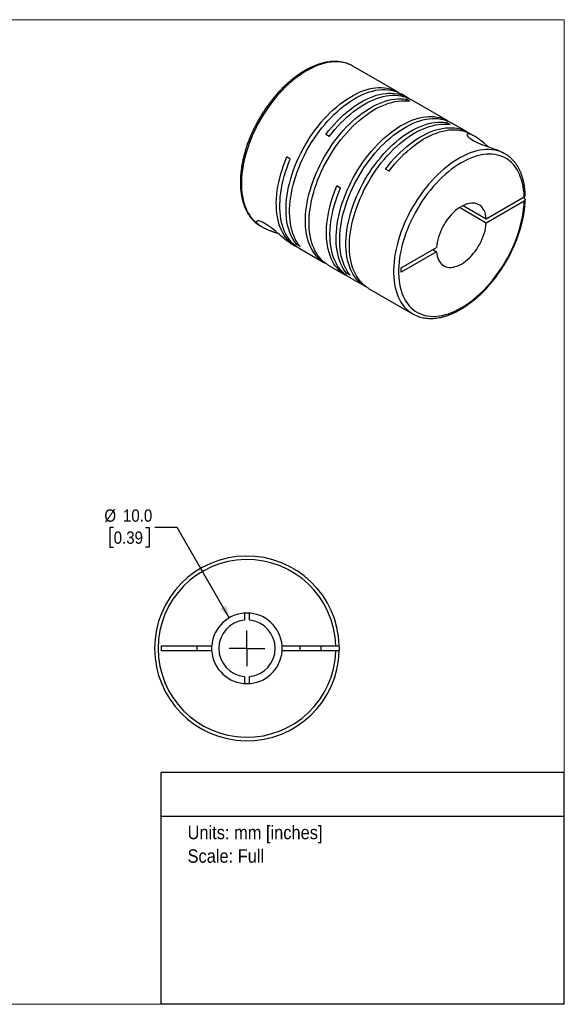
# Model space of a CAD drawing. Header units: millimetres. Extents: x 0 to 216, y 0 to 140.
# Tile 2 of 2: x 139 to 216, y 0 to 140. Entities that reach past the tile are written whole.
import ezdxf
from ezdxf.enums import TextEntityAlignment as Align

# ---------------------------------------------------------------- set-up
doc = ezdxf.new("R2010")
doc.units = ezdxf.units.MM
doc.header["$LTSCALE"] = 0.5
doc.linetypes.add('SLD-Solid', pattern=[0])
doc.layers.add('SLD-0', color=7, linetype='SLD-Solid', lineweight=25)
doc.layers.add('TEXT', color=140, linetype='SLD-Solid', lineweight=25)
doc.styles.add('SLDTEXTSTYLE0', font='GOTHIC.TTF', dxfattribs={"width": 0.913})
doc.dimstyles.new('SLDDIMSTYLE0', dxfattribs={"dimtxt": 1.75, "dimasz": 1.75, "dimexe": 0, "dimexo": 0.0625, "dimgap": 0.4375, "dimtad": 0, "dimtih": 1, "dimtoh": 1, "dimdec": 1, "dimrnd": 1e-09, "dimzin": 4, "dimdsep": 46, "dimtxsty": 'SLDTEXTSTYLE0', "dimsah": 1, "dimcen": 0, "dimadec": 0, "dimazin": 1, "dimtfac": 1, "dimtdec": 1, "dimtofl": 0, "dimtmove": 0, "dimatfit": 3, "dimfxl": 0, "dimfrac": 2, "dimtolj": 1, "dimtzin": 12, "dimarcsym": 0})

# ---------------------------------------------------------------- blocks, each defined once
blk = doc.blocks.new('SW_NOTE_0')
at = {"layer": 'TEXT', "color": 0, "insert": (0, 2.43), "char_height": 1.905, "attachment_point": 1, "style": 'SLDTEXTSTYLE0'}
blk.add_mtext('Units: mm [inches]', dxfattribs=at)
blk = doc.blocks.new('SW_NOTE_0_1')
at = {"layer": 'TEXT', "color": 0, "insert": (0, 2.43), "char_height": 1.905, "attachment_point": 1, "style": 'SLDTEXTSTYLE0'}
blk.add_mtext('Scale: Full', dxfattribs=at)
blk = doc.blocks.new('Block1')
at = {"layer": 'TEXT'}
for p, q in [((215.9, 32.88), (158.75, 32.88)), ((158.75, 0), (158.75, 32.88)), ((215.9, 0), (215.9, 32.88)), ((158.75, 26.7), (215.9, 26.7)), ((215.9, 0), (158.75, 0))]:
    blk.add_line(p, q, dxfattribs=at)
at = {"layer": 'TEXT', "color": 140}
for name, p in [('SW_NOTE_0', (162.49, 22.9)), ('SW_NOTE_0_1', (162.49, 19.56))]:
    blk.add_blockref(name, p, dxfattribs=at)
at = {"layer": 'TEXT', "color": 140, "style": 'SLDTEXTSTYLE0', "width": 0.913, "flags": 2}
for tag, height, p in [('AUTOATTR0', 2.12, (178.73, 28.35)), ('AUTOATTR1_0', 2.38, (166.91, 14.94)), ('AUTOATTR1_1', 2.38, (161.05, 11.86)), ('AUTOATTR1_2', 2.38, (169.77, 8.78))]:
    blk.add_attdef(tag, text='', height=height, dxfattribs=at).set_placement(p, align=Align.BOTTOM_LEFT)
blk = doc.blocks.new('Block2')
at = {"color": 7, "linetype": 'SLD-Solid', "lineweight": 18}
for p, q in [((0, 139.7), (215.9, 139.7)), ((0, 139.7), (0, 0)), ((215.9, 139.7), (215.9, 0)), ((0, 0), (215.9, 0))]:
    blk.add_line(p, q, dxfattribs=at)
blk = doc.blocks.new('_D_5')
at = {"layer": 'SLD-0'}
for p, q in [((152.01, 67.63), (151.47, 67.63)), ((151.47, 67.63), (151.47, 64.85)), ((156.53, 67.63), (157.06, 67.63)), ((157.06, 67.63), (157.06, 64.85)), ((161.03, 67.63), (157.85, 67.63)), ((168.41, 54.83), (161.03, 67.63)), ((151.47, 64.85), (152.01, 64.85)), ((157.06, 64.85), (156.53, 64.85))]:
    blk.add_line(p, q, dxfattribs=at)
blk.add_solid([(168.41, 54.83), (167.97, 56.6), (167.11, 56.1)], dxfattribs=at)
at = {"layer": 'SLD-0', "char_height": 1.75, "attachment_point": 1, "style": 'SLDTEXTSTYLE0'}
for s, insert in [('%%c', (150.69, 70.22)), ('10.0', (153.33, 70.22)), ('0.39', (152.01, 67.09))]:
    blk.add_mtext(s, dxfattribs=dict(at, insert=insert))
blk = doc.blocks.new('SW_CENTERMARKSYMBOL_2')
at = {"layer": 'SLD-0', "color": 0}
for q in [(0, 2.54), (-2.54, 0), (0, -2.54), (2.54, 0)]:
    blk.add_line((0, 0), q, dxfattribs=at)

msp = doc.modelspace()

# ---------------------------------------------------------------- linework, layer by layer
for p, q in [((192.26, 129.46), (185.93, 133.12)), ((185.95, 133.11), (185.93, 133.12)), ((193.64, 128.67), (192.77, 129.17)), ((193.99, 128.12), (193.49, 128.41)), ((193.49, 128.18), (193.49, 128.41)), ((199.37, 125.36), (194.14, 128.38)), ((199.72, 124.82), (199.22, 125.11)), ((199.22, 124.87), (199.22, 125.11)), ((202.13, 123.77), (199.87, 125.07)), ((182.57, 123.12), (182.07, 123.41)), ((203.16, 123.17), (202.63, 123.48)), ((177.05, 119.93), (176.55, 120.22)), ((207.5, 120.66), (207.32, 120.77)), ((191.06, 118.22), (190.56, 118.51)), ((184.16, 115.82), (183.66, 116.11)), ((204.83, 111.46), (210.21, 114.56)), ((201.57, 113.34), (204.83, 111.46)), ((210.21, 113.95), (204.83, 110.84)), ((210.21, 114.36), (210.03, 114.46)), ((204.83, 110.84), (201.04, 113.03)), ((172.84, 110.42), (173.02, 110.32)), ((177.17, 107.92), (177.79, 107.57)), ((177.93, 107.83), (178.13, 107.94)), ((178.43, 107.54), (177.93, 107.83)), ((178.29, 107.28), (181.92, 105.18)), ((192.75, 104.48), (197.78, 107.39)), ((197.78, 106.77), (192.75, 103.87)), ((197.25, 107.08), (197.78, 106.77)), ((182.42, 104.89), (184.89, 103.46)), ((185.04, 103.72), (185.24, 103.84)), ((185.54, 103.43), (185.04, 103.72)), ((192.75, 103.87), (192.75, 104.48)), ((185.39, 103.17), (187.65, 101.87)), ((188.15, 101.58), (194.4, 97.97)), ((194.4, 97.97), (194.42, 97.97)), ((170.54, 55.49), (170.54, 54.49)), ((171.29, 54.49), (171.29, 55.49)), ((158.81, 50.88), (165.93, 50.88)), ((158.81, 50.13), (158.81, 50.88)), ((163.81, 50.88), (163.81, 50.13)), ((165.91, 50.5), (165.93, 50.88)), ((165.93, 50.13), (165.91, 50.5)), ((175.9, 50.88), (183.51, 50.88)), ((178.41, 50.88), (178.41, 50.13)), ((181.41, 50.13), (181.41, 50.88)), ((165.93, 50.13), (158.81, 50.13)), ((183.51, 50.13), (175.9, 50.13)), ((170.54, 46.52), (170.54, 45.52)), ((171.29, 45.52), (171.29, 46.52))]:
    msp.add_line(p, q)
at = {"flags": 128}
for points in [[(185.93, 133.12), (185.93, 133.12), (185.59, 133.29), (185.23, 133.44), (184.86, 133.56), (184.48, 133.64), (184.08, 133.7), (183.67, 133.73), (183.25, 133.72), (182.82, 133.69), (182.38, 133.62), (181.93, 133.52), (181.48, 133.4), (181.02, 133.24), (180.55, 133.06), (180.09, 132.84), (179.62, 132.6), (179.15, 132.33), (178.68, 132.03), (178.22, 131.71), (177.75, 131.36), (177.29, 130.98), (176.84, 130.59), (176.39, 130.16), (175.95, 129.72), (175.52, 129.26), (175.1, 128.78), (174.69, 128.28), (174.29, 127.76), (173.91, 127.23), (173.54, 126.69), (173.18, 126.13), (172.84, 125.56), (172.52, 124.98), (172.21, 124.4), (171.92, 123.8), (171.66, 123.2), (171.41, 122.6), (171.18, 122), (170.97, 121.39), (170.79, 120.79), (170.62, 120.19), (170.48, 119.59), (170.36, 119), (170.27, 118.41), (170.2, 117.83), (170.15, 117.27), (170.13, 116.71), (170.12, 116.17), (170.15, 115.64), (170.19, 115.13), (170.26, 114.64), (170.36, 114.16), (170.47, 113.7), (170.61, 113.27), (170.78, 112.85), (170.96, 112.46), (171.17, 112.09), (171.39, 111.75), (171.64, 111.43), (171.91, 111.14), (172.19, 110.88), (172.5, 110.64), (172.82, 110.43), (172.84, 110.42)], [(177.93, 107.83), (177.69, 108.15), (177.46, 108.49), (177.26, 108.86), (177.08, 109.25), (176.92, 109.67), (176.79, 110.11), (176.67, 110.57), (176.58, 111.04), (176.52, 111.54), (176.47, 112.05), (176.45, 112.58), (176.46, 113.12), (176.48, 113.67), (176.53, 114.24), (176.61, 114.81), (176.7, 115.4), (176.82, 115.99), (176.97, 116.58), (177.13, 117.18), (177.32, 117.79), (177.53, 118.39), (177.75, 118.99), (178, 119.59), (178.27, 120.19), (178.56, 120.78), (178.86, 121.36), (179.19, 121.94), (179.53, 122.51), (179.88, 123.06), (180.25, 123.6), (180.64, 124.13), (181.03, 124.65), (181.44, 125.14), (181.86, 125.62), (182.29, 126.08), (182.73, 126.52), (183.18, 126.94), (183.63, 127.34), (184.09, 127.71), (184.55, 128.06), (185.01, 128.38), (185.48, 128.67), (185.95, 128.94), (186.41, 129.19), (186.88, 129.4), (187.34, 129.59), (187.8, 129.74), (188.25, 129.87), (188.7, 129.97), (189.13, 130.03), (189.56, 130.07), (189.98, 130.07), (190.39, 130.05), (190.79, 129.99), (191.17, 129.91), (191.54, 129.79), (191.9, 129.65), (192.24, 129.47), (192.51, 129.31)], [(178.43, 107.54), (178.19, 107.86), (177.97, 108.2), (177.76, 108.57), (177.58, 108.96), (177.42, 109.38), (177.29, 109.82), (177.18, 110.28), (177.09, 110.75), (177.02, 111.25), (176.97, 111.76), (176.95, 112.29), (176.96, 112.83), (176.98, 113.38), (177.03, 113.95), (177.11, 114.52), (177.21, 115.11), (177.33, 115.7), (177.47, 116.29), (177.63, 116.89), (177.82, 117.5), (178.03, 118.1), (178.26, 118.7), (178.5, 119.3), (178.77, 119.9), (179.06, 120.49), (179.37, 121.07), (179.69, 121.65), (180.03, 122.22), (180.38, 122.77), (180.76, 123.31), (181.14, 123.84), (181.54, 124.36), (181.95, 124.85), (182.37, 125.33), (182.79, 125.79), (183.23, 126.23), (183.68, 126.65), (184.13, 127.05), (184.59, 127.42), (185.05, 127.77), (185.52, 128.09), (185.98, 128.39), (186.45, 128.65), (186.92, 128.9), (187.38, 129.11), (187.84, 129.3), (188.3, 129.45), (188.75, 129.58), (189.2, 129.68), (189.64, 129.74), (190.07, 129.78), (190.49, 129.78), (190.9, 129.76), (191.29, 129.7), (191.68, 129.62), (192.05, 129.5), (192.4, 129.36), (192.74, 129.19), (192.77, 129.17)], [(182.07, 123.41), (182.47, 123.92), (182.88, 124.42), (183.3, 124.89), (183.73, 125.35), (184.17, 125.79), (184.62, 126.2), (185.07, 126.59), (185.53, 126.96), (185.99, 127.31), (186.46, 127.63), (186.93, 127.92), (187.39, 128.18), (187.86, 128.42), (188.32, 128.63), (188.79, 128.81), (189.24, 128.97), (189.69, 129.09), (190.14, 129.18), (190.58, 129.24), (191, 129.27), (191.42, 129.28), (191.83, 129.25), (192.23, 129.19), (192.61, 129.1), (192.98, 128.98), (193.33, 128.83), (193.67, 128.65), (193.89, 128.51)], [(182.57, 123.12), (182.97, 123.63), (183.38, 124.13), (183.81, 124.6), (184.24, 125.06), (184.68, 125.5), (185.12, 125.91), (185.58, 126.3), (186.03, 126.67), (186.5, 127.02), (186.96, 127.34), (187.43, 127.63), (187.9, 127.9), (188.36, 128.13), (188.83, 128.34), (189.29, 128.52), (189.74, 128.68), (190.2, 128.8), (190.64, 128.89), (191.08, 128.95), (191.51, 128.98), (191.92, 128.99), (192.33, 128.96), (192.73, 128.9), (193.11, 128.81), (193.48, 128.69), (193.83, 128.54), (194.14, 128.38)], [(182.18, 105.04), (181.9, 105.19), (181.58, 105.4), (181.27, 105.64), (180.99, 105.9), (180.72, 106.19), (180.48, 106.51), (180.25, 106.85), (180.05, 107.21), (179.86, 107.6), (179.7, 108.02), (179.56, 108.45), (179.45, 108.91), (179.35, 109.38), (179.28, 109.87), (179.23, 110.38), (179.21, 110.91), (179.21, 111.45), (179.23, 112), (179.28, 112.56), (179.35, 113.14), (179.45, 113.72), (179.56, 114.31), (179.7, 114.91), (179.86, 115.51), (180.05, 116.11), (180.25, 116.71), (180.48, 117.31), (180.72, 117.91), (180.99, 118.51), (181.27, 119.1), (181.58, 119.69), (181.9, 120.27), (182.24, 120.83), (182.59, 121.39), (182.96, 121.94), (183.34, 122.47), (183.73, 122.98), (184.14, 123.48), (184.56, 123.96), (184.99, 124.43), (185.43, 124.87), (185.87, 125.29), (186.32, 125.69), (186.78, 126.06), (187.24, 126.42), (187.7, 126.74), (188.17, 127.04), (188.64, 127.32), (189.1, 127.56), (189.57, 127.78), (190.03, 127.97), (190.49, 128.13), (190.94, 128.26), (191.39, 128.36), (191.83, 128.43), (192.26, 128.47), (192.68, 128.48), (193.09, 128.46), (193.49, 128.41)], [(182.42, 104.89), (182.4, 104.9), (182.08, 105.11), (181.78, 105.35), (181.49, 105.61), (181.23, 105.9), (180.98, 106.22), (180.75, 106.56), (180.55, 106.92), (180.37, 107.31), (180.2, 107.73), (180.06, 108.16), (179.95, 108.62), (179.85, 109.09), (179.78, 109.58), (179.74, 110.09), (179.71, 110.62), (179.71, 111.16), (179.74, 111.71), (179.78, 112.27), (179.85, 112.85), (179.95, 113.43), (180.06, 114.02), (180.2, 114.62), (180.37, 115.22), (180.55, 115.82), (180.75, 116.42), (180.98, 117.02), (181.23, 117.62), (181.49, 118.22), (181.78, 118.81), (182.08, 119.4), (182.4, 119.98), (182.74, 120.54), (183.09, 121.1), (183.46, 121.65), (183.84, 122.18), (184.24, 122.69), (184.64, 123.19), (185.06, 123.67), (185.49, 124.14), (185.93, 124.58), (186.37, 125), (186.82, 125.4), (187.28, 125.77), (187.74, 126.13), (188.21, 126.45), (188.67, 126.75), (189.14, 127.03), (189.61, 127.27), (190.07, 127.49), (190.53, 127.68), (190.99, 127.84), (191.45, 127.97), (191.89, 128.07), (192.33, 128.14), (192.76, 128.18), (193.18, 128.19), (193.6, 128.17), (193.99, 128.12)], [(185.04, 103.72), (184.79, 104.04), (184.57, 104.39), (184.37, 104.76), (184.19, 105.15), (184.03, 105.57), (183.89, 106.01), (183.78, 106.46), (183.69, 106.94), (183.62, 107.44), (183.58, 107.95), (183.56, 108.47), (183.56, 109.02), (183.59, 109.57), (183.64, 110.14), (183.71, 110.71), (183.81, 111.29), (183.93, 111.89), (184.07, 112.48), (184.24, 113.08), (184.42, 113.68), (184.63, 114.29), (184.86, 114.89), (185.11, 115.49), (185.38, 116.09), (185.67, 116.68), (185.97, 117.26), (186.29, 117.84), (186.63, 118.4), (186.99, 118.96), (187.36, 119.5), (187.74, 120.03), (188.14, 120.54), (188.55, 121.04), (188.97, 121.52), (189.4, 121.98), (189.84, 122.42), (190.28, 122.84), (190.74, 123.23), (191.19, 123.61), (191.66, 123.95), (192.12, 124.28), (192.59, 124.57), (193.05, 124.84), (193.52, 125.08), (193.99, 125.3), (194.45, 125.48), (194.9, 125.64), (195.36, 125.77), (195.8, 125.86), (196.24, 125.93), (196.67, 125.97), (197.09, 125.97), (197.5, 125.95), (197.9, 125.89), (198.28, 125.81), (198.65, 125.69), (199.01, 125.55), (199.35, 125.37), (199.62, 125.21)], [(185.54, 103.43), (185.29, 103.75), (185.07, 104.1), (184.87, 104.47), (184.69, 104.86), (184.53, 105.28), (184.4, 105.72), (184.28, 106.17), (184.19, 106.65), (184.12, 107.15), (184.08, 107.66), (184.06, 108.19), (184.06, 108.73), (184.09, 109.28), (184.14, 109.85), (184.22, 110.42), (184.31, 111), (184.43, 111.6), (184.57, 112.19), (184.74, 112.79), (184.93, 113.39), (185.13, 114), (185.36, 114.6), (185.61, 115.2), (185.88, 115.8), (186.17, 116.39), (186.47, 116.97), (186.8, 117.55), (187.14, 118.11), (187.49, 118.67), (187.86, 119.21), (188.25, 119.74), (188.64, 120.25), (189.05, 120.75), (189.47, 121.23), (189.9, 121.69), (190.34, 122.13), (190.79, 122.55), (191.24, 122.94), (191.7, 123.32), (192.16, 123.66), (192.62, 123.99), (193.09, 124.28), (193.56, 124.55), (194.02, 124.79), (194.49, 125.01), (194.95, 125.19), (195.41, 125.35), (195.86, 125.48), (196.31, 125.57), (196.74, 125.64), (197.17, 125.68), (197.59, 125.68), (198, 125.66), (198.4, 125.6), (198.78, 125.52), (199.15, 125.4), (199.51, 125.26), (199.85, 125.08), (199.87, 125.07)], [(187.91, 101.74), (187.63, 101.89), (187.3, 102.09), (187, 102.33), (186.72, 102.59), (186.45, 102.88), (186.2, 103.2), (185.98, 103.54), (185.77, 103.91), (185.59, 104.3), (185.43, 104.71), (185.29, 105.15), (185.17, 105.6), (185.08, 106.08), (185.01, 106.57), (184.96, 107.08), (184.94, 107.6), (184.94, 108.14), (184.96, 108.69), (185.01, 109.26), (185.08, 109.83), (185.17, 110.41), (185.29, 111), (185.43, 111.6), (185.59, 112.2), (185.77, 112.8), (185.98, 113.4), (186.2, 114.01), (186.45, 114.61), (186.72, 115.2), (187, 115.8), (187.3, 116.38), (187.63, 116.96), (187.96, 117.53), (188.32, 118.08), (188.68, 118.63), (189.07, 119.16), (189.46, 119.68), (189.87, 120.17), (190.29, 120.66), (190.72, 121.12), (191.15, 121.56), (191.6, 121.98), (192.05, 122.38), (192.51, 122.76), (192.97, 123.11), (193.43, 123.44), (193.9, 123.74), (194.37, 124.01), (194.83, 124.26), (195.3, 124.47), (195.76, 124.66), (196.22, 124.82), (196.67, 124.95), (197.12, 125.05), (197.56, 125.13), (197.99, 125.17), (198.41, 125.18), (198.82, 125.16), (199.22, 125.11)], [(188.15, 101.58), (188.13, 101.6), (187.81, 101.8), (187.5, 102.04), (187.22, 102.3), (186.95, 102.59), (186.71, 102.91), (186.48, 103.25), (186.28, 103.62), (186.09, 104.01), (185.93, 104.42), (185.79, 104.86), (185.68, 105.31), (185.58, 105.79), (185.51, 106.28), (185.46, 106.79), (185.44, 107.31), (185.44, 107.85), (185.46, 108.4), (185.51, 108.97), (185.58, 109.54), (185.68, 110.12), (185.79, 110.71), (185.93, 111.31), (186.09, 111.91), (186.28, 112.51), (186.48, 113.11), (186.71, 113.72), (186.95, 114.32), (187.22, 114.91), (187.5, 115.51), (187.81, 116.09), (188.13, 116.67), (188.46, 117.24), (188.82, 117.79), (189.19, 118.34), (189.57, 118.87), (189.96, 119.39), (190.37, 119.88), (190.79, 120.37), (191.22, 120.83), (191.66, 121.27), (192.1, 121.69), (192.55, 122.09), (193.01, 122.47), (193.47, 122.82), (193.93, 123.15), (194.4, 123.45), (194.87, 123.72), (195.33, 123.97), (195.8, 124.18), (196.26, 124.37), (196.72, 124.53), (197.17, 124.66), (197.62, 124.76), (198.06, 124.84), (198.49, 124.88), (198.91, 124.89), (199.32, 124.87), (199.72, 124.82)], [(190.56, 118.51), (190.96, 119.02), (191.37, 119.52), (191.79, 119.99), (192.22, 120.45), (192.66, 120.89), (193.11, 121.3), (193.56, 121.7), (194.02, 122.06), (194.48, 122.41), (194.94, 122.73), (195.41, 123.02), (195.88, 123.29), (196.34, 123.52), (196.81, 123.73), (197.27, 123.92), (197.73, 124.07), (198.18, 124.19), (198.62, 124.28), (199.06, 124.34), (199.49, 124.38), (199.91, 124.38), (200.32, 124.35), (200.71, 124.29), (201.09, 124.2), (201.46, 124.08), (201.81, 123.93), (202.15, 123.75), (202.37, 123.61)], [(191.06, 118.22), (191.46, 118.73), (191.87, 119.23), (192.29, 119.7), (192.72, 120.16), (193.16, 120.6), (193.6, 121.01), (194.06, 121.4), (194.51, 121.77), (194.97, 122.11), (195.44, 122.43), (195.91, 122.73), (196.37, 122.99), (196.84, 123.23), (197.3, 123.44), (197.76, 123.62), (198.22, 123.77), (198.67, 123.9), (199.11, 123.99), (199.55, 124.05), (199.98, 124.09), (200.4, 124.09), (200.8, 124.06), (201.2, 124), (201.58, 123.91), (201.95, 123.8), (202.3, 123.65), (202.63, 123.48)], [(205.09, 121.67), (205.06, 121.7), (204.88, 121.85), (204.71, 122.01), (204.48, 122.21), (204.3, 122.36), (204.15, 122.48), (204.03, 122.57), (203.87, 122.69), (203.73, 122.8), (203.6, 122.89), (203.41, 123.02), (203.24, 123.12), (203.09, 123.21), (202.94, 123.29), (202.81, 123.35), (202.64, 123.42), (202.49, 123.47), (202.36, 123.5), (202.26, 123.5), (202.17, 123.49), (202.12, 123.44), (202.1, 123.38), (202.12, 123.3), (202.18, 123.2), (202.28, 123.08), (202.42, 122.96), (202.6, 122.82), (202.82, 122.67), (203.07, 122.52), (203.35, 122.38), (203.66, 122.23), (203.98, 122.09), (204.31, 121.96), (204.65, 121.83), (204.99, 121.7), (205.31, 121.59), (205.62, 121.48), (205.83, 121.41), (206.03, 121.33), (206.22, 121.26), (206.55, 121.13), (206.86, 121), (207.14, 120.87), (207.14, 120.87)], [(178.04, 107.43), (177.79, 107.56), (177.47, 107.77), (177.17, 108), (176.88, 108.26), (176.61, 108.55), (176.37, 108.86), (176.14, 109.2), (175.93, 109.56), (175.75, 109.95), (175.58, 110.36), (175.44, 110.79), (175.32, 111.24), (175.23, 111.71), (175.15, 112.2), (175.1, 112.71), (175.08, 113.23), (175.07, 113.77), (175.09, 114.32), (175.14, 114.88), (175.21, 115.45), (175.3, 116.03), (175.41, 116.62), (175.55, 117.21), (175.7, 117.81), (175.88, 118.41), (176.09, 119.01), (176.31, 119.62), (176.55, 120.22)], [(207.48, 120.67), (207.15, 120.85), (206.79, 121), (206.42, 121.11), (206.03, 121.2), (205.63, 121.25), (205.22, 121.28), (204.8, 121.27), (204.37, 121.23), (203.93, 121.17), (203.48, 121.07), (203.03, 120.94), (202.57, 120.79), (202.11, 120.6), (201.64, 120.38), (201.17, 120.14), (200.7, 119.87), (200.23, 119.57), (199.77, 119.24), (199.3, 118.89), (198.85, 118.52), (198.39, 118.12), (197.94, 117.7), (197.51, 117.26), (197.07, 116.8), (196.65, 116.31), (196.24, 115.81), (195.85, 115.3), (195.46, 114.77), (195.09, 114.22), (194.74, 113.66), (194.4, 113.09), (194.07, 112.51), (193.77, 111.93), (193.48, 111.33), (193.21, 110.73), (192.97, 110.13), (192.74, 109.53), (192.53, 108.92), (192.35, 108.32), (192.19, 107.72), (192.05, 107.12), (191.93, 106.53), (191.83, 105.94), (191.76, 105.36), (191.72, 104.8), (191.69, 104.24), (191.69, 103.7), (191.72, 103.18), (191.76, 102.66), (191.83, 102.17), (191.93, 101.69), (192.05, 101.24), (192.19, 100.8), (192.35, 100.39), (192.53, 100), (192.74, 99.63), (192.97, 99.29), (193.21, 98.97), (193.48, 98.68), (193.77, 98.42), (194.07, 98.18), (194.4, 97.98), (194.4, 97.97)], [(210.21, 114.56), (210.19, 115.08), (210.14, 115.57), (210.06, 116.06), (209.97, 116.52), (209.85, 116.96), (209.71, 117.38), (209.55, 117.78), (209.36, 118.16), (209.16, 118.51), (208.93, 118.84), (208.68, 119.14), (208.41, 119.42), (208.13, 119.67), (207.83, 119.89), (207.5, 120.08), (207.17, 120.25), (206.81, 120.38), (206.45, 120.49), (206.07, 120.56), (205.67, 120.6), (205.27, 120.62), (204.85, 120.6), (204.43, 120.55), (203.99, 120.48), (203.55, 120.37), (203.11, 120.23), (202.66, 120.07), (202.2, 119.87), (201.75, 119.65), (201.29, 119.39), (200.83, 119.11), (200.37, 118.81), (199.92, 118.48), (199.47, 118.12), (199.02, 117.74), (198.58, 117.34), (198.15, 116.92), (197.73, 116.47), (197.31, 116.01), (196.91, 115.52), (196.51, 115.02), (196.13, 114.51), (195.77, 113.98), (195.42, 113.44), (195.08, 112.88), (194.76, 112.32), (194.46, 111.75), (194.17, 111.17), (193.91, 110.58), (193.66, 109.99), (193.44, 109.4), (193.23, 108.81), (193.05, 108.22), (192.89, 107.63), (192.75, 107.05), (192.63, 106.47), (192.54, 105.9), (192.47, 105.33), (192.42, 104.78), (192.4, 104.24), (192.4, 103.71), (192.42, 103.19), (192.47, 102.7), (192.54, 102.21), (192.63, 101.75), (192.75, 101.3), (192.89, 100.88), (193.05, 100.48), (193.23, 100.1), (193.44, 99.74), (193.66, 99.41), (193.91, 99.11), (194.17, 98.83), (194.46, 98.58), (194.76, 98.36), (195.08, 98.16), (195.42, 98), (195.77, 97.86), (196.13, 97.75), (196.51, 97.68), (196.91, 97.63), (197.31, 97.61), (197.73, 97.63), (198.15, 97.67), (198.58, 97.75), (199.02, 97.85), (199.47, 97.99), (199.92, 98.15), (200.37, 98.35), (200.83, 98.57), (201.29, 98.82), (201.75, 99.09), (202.2, 99.4), (202.66, 99.73), (203.11, 100.08), (203.55, 100.46), (203.99, 100.86), (204.43, 101.28), (204.85, 101.73), (205.27, 102.19), (205.67, 102.67), (206.07, 103.17), (206.45, 103.68), (206.81, 104.21), (207.17, 104.75), (207.5, 105.3), (207.83, 105.87), (208.13, 106.44), (208.41, 107.02), (208.68, 107.6), (208.93, 108.19), (209.16, 108.78), (209.36, 109.37), (209.55, 109.96), (209.71, 110.55), (209.85, 111.14), (209.97, 111.72), (210.06, 112.29), (210.14, 112.85), (210.19, 113.41), (210.21, 113.95)], [(207.5, 120.66), (207.49, 120.67), (207.48, 120.67)], [(178.29, 107.28), (177.99, 107.47), (177.68, 107.7), (177.39, 107.96), (177.13, 108.24), (176.88, 108.56), (176.65, 108.9), (176.44, 109.26), (176.25, 109.65), (176.09, 110.05), (175.95, 110.49), (175.83, 110.94), (175.73, 111.41), (175.66, 111.9), (175.61, 112.41), (175.58, 112.93), (175.58, 113.47), (175.6, 114.02), (175.64, 114.58), (175.71, 115.15), (175.8, 115.74), (175.91, 116.32), (176.05, 116.92), (176.2, 117.52), (176.38, 118.12), (176.59, 118.72), (176.81, 119.33), (177.05, 119.93)], [(185.15, 103.33), (184.92, 103.45), (184.59, 103.65), (184.29, 103.89), (184, 104.15), (183.73, 104.43), (183.48, 104.74), (183.25, 105.08), (183.04, 105.45), (182.86, 105.83), (182.69, 106.24), (182.55, 106.67), (182.43, 107.13), (182.33, 107.6), (182.26, 108.09), (182.21, 108.6), (182.18, 109.12), (182.18, 109.66), (182.2, 110.21), (182.24, 110.77), (182.31, 111.34), (182.4, 111.92), (182.51, 112.51), (182.65, 113.11), (182.81, 113.7), (182.99, 114.31), (183.19, 114.91), (183.41, 115.51), (183.66, 116.11)], [(185.39, 103.17), (185.09, 103.36), (184.79, 103.6), (184.5, 103.86), (184.23, 104.14), (183.98, 104.45), (183.75, 104.79), (183.55, 105.16), (183.36, 105.54), (183.2, 105.95), (183.05, 106.38), (182.93, 106.84), (182.84, 107.31), (182.76, 107.8), (182.71, 108.31), (182.69, 108.83), (182.68, 109.37), (182.7, 109.92), (182.75, 110.48), (182.81, 111.05), (182.9, 111.63), (183.02, 112.22), (183.15, 112.82), (183.31, 113.42), (183.49, 114.02), (183.69, 114.62), (183.92, 115.22), (184.16, 115.82)], [(204.83, 111.46), (204.8, 111.77), (204.74, 112.07), (204.66, 112.35), (204.55, 112.61), (204.42, 112.84), (204.28, 113.05), (204.11, 113.22), (203.92, 113.38), (203.71, 113.5), (203.49, 113.59), (203.25, 113.65), (203, 113.68), (202.73, 113.67), (202.46, 113.64), (202.18, 113.58), (201.89, 113.48), (201.6, 113.35), (201.31, 113.2), (201.01, 113.01), (200.72, 112.8), (200.43, 112.57), (200.15, 112.31), (199.88, 112.03), (199.61, 111.73), (199.36, 111.41), (199.12, 111.07), (198.9, 110.72), (198.69, 110.36), (198.51, 109.99), (198.34, 109.62), (198.19, 109.24), (198.06, 108.86), (197.95, 108.48), (197.87, 108.11), (197.81, 107.74), (197.78, 107.39)], [(177.18, 107.92), (177.11, 107.96), (176.98, 108.04), (176.85, 108.13), (176.65, 108.27), (176.44, 108.43), (176.23, 108.6), (176.01, 108.78), (175.76, 108.99), (175.51, 109.21), (175.25, 109.43), (174.98, 109.65), (174.7, 109.88), (174.42, 110.11), (174.14, 110.32), (173.86, 110.51), (173.59, 110.69), (173.33, 110.84), (173.09, 110.96), (172.88, 111.05), (172.69, 111.12), (172.53, 111.15), (172.41, 111.15), (172.32, 111.13), (172.27, 111.09), (172.25, 111.03), (172.26, 110.98), (172.28, 110.93), (172.33, 110.86), (172.44, 110.73), (172.61, 110.59), (172.83, 110.43), (172.83, 110.43)], [(197.78, 106.77), (197.81, 106.46), (197.87, 106.16), (197.95, 105.88), (198.06, 105.62), (198.19, 105.39), (198.34, 105.19), (198.51, 105.01), (198.69, 104.86), (198.9, 104.73), (199.12, 104.64), (199.36, 104.58), (199.61, 104.55), (199.88, 104.56), (200.15, 104.59), (200.43, 104.66), (200.72, 104.75), (201.01, 104.88), (201.31, 105.03), (201.6, 105.22), (201.89, 105.43), (202.18, 105.66), (202.46, 105.92), (202.73, 106.2), (203, 106.51), (203.25, 106.83), (203.49, 107.16), (203.71, 107.51), (203.92, 107.87), (204.11, 108.24), (204.28, 108.61), (204.42, 108.99), (204.55, 109.37), (204.66, 109.75), (204.74, 110.12), (204.8, 110.49), (204.83, 110.84)]]:
    msp.add_lwpolyline(points, dxfattribs=at)
for radius, start, end in [(13.1, 1.6404, 358.3596), (12.6, 1.7055, 358.2945), (5, 4.3012, 175.6988), (4, 95.3794, 264.6206), (4, 275.3794, 84.6206), (5, 355.6988, 4.3012), (13.1, 358.3596, 1.6404), (5, 184.3012, 355.6988)]:
    msp.add_arc((170.91, 50.5), radius, start, end)
for points, knots in [([(185.94, 133.11), (185.91, 133.13), (185.76, 133.22), (185.5, 133.34), (185.15, 133.48), (184.78, 133.6), (184.41, 133.68), (184.02, 133.74), (183.62, 133.77), (183.22, 133.77), (182.8, 133.75), (182.37, 133.7), (181.94, 133.62), (181.5, 133.51), (181.06, 133.37), (180.61, 133.21), (180.16, 133.02), (179.71, 132.81), (179.26, 132.57), (178.81, 132.3), (178.36, 132.01), (177.92, 131.7), (177.47, 131.36), (177.03, 131), (176.6, 130.63), (176.18, 130.23), (175.76, 129.81), (175.35, 129.37), (174.95, 128.92), (174.56, 128.45), (174.18, 127.96), (173.81, 127.47), (173.46, 126.95), (173.12, 126.43), (172.79, 125.9), (172.48, 125.35), (172.18, 124.8), (171.9, 124.24), (171.64, 123.68), (171.39, 123.11), (171.16, 122.54), (170.95, 121.97), (170.76, 121.4), (170.59, 120.82), (170.44, 120.25), (170.31, 119.68), (170.2, 119.12), (170.11, 118.56), (170.05, 118.01), (170, 117.47), (169.98, 116.94), (169.97, 116.42), (169.99, 115.91), (170.04, 115.41), (170.1, 114.93), (170.19, 114.46), (170.29, 114.01), (170.42, 113.57), (170.57, 113.16), (170.75, 112.76), (170.94, 112.39), (171.15, 112.04), (171.38, 111.71), (171.63, 111.4), (171.9, 111.12), (172.19, 110.87), (172.49, 110.64), (172.71, 110.49), (172.83, 110.43), (172.84, 110.42)], [0, 0, 0, 0, 0.004961, 0.019788, 0.034617, 0.049466, 0.064353, 0.079294, 0.094297, 0.109368, 0.124507, 0.13971, 0.15497, 0.170278, 0.185624, 0.200999, 0.216395, 0.231805, 0.247222, 0.262641, 0.278058, 0.293472, 0.30888, 0.324282, 0.339677, 0.355065, 0.370447, 0.385823, 0.401193, 0.416558, 0.431919, 0.447276, 0.462631, 0.477983, 0.493334, 0.508684, 0.524035, 0.539387, 0.554741, 0.570097, 0.585456, 0.600819, 0.616187, 0.631561, 0.646941, 0.662328, 0.677723, 0.693126, 0.708537, 0.723956, 0.739383, 0.754817, 0.770256, 0.785698, 0.801139, 0.816573, 0.831995, 0.847396, 0.862767, 0.878098, 0.89338, 0.908602, 0.923757, 0.938841, 0.953854, 0.968801, 0.983693, 0.998544, 1, 1, 1, 1]), ([(207.14, 120.87), (207.18, 120.85), (207.25, 120.81), (207.3, 120.78), (207.31, 120.77)], [0, 0, 0, 0, 0.70858, 1, 1, 1, 1]), ([(210.36, 114.77), (210.35, 114.86), (210.35, 115.12), (210.32, 115.54), (210.26, 116.03), (210.18, 116.5), (210.08, 116.96), (209.95, 117.4), (209.81, 117.82), (209.64, 118.22), (209.46, 118.6), (209.25, 118.95), (209.02, 119.29), (208.78, 119.6), (208.51, 119.89), (208.23, 120.15), (207.94, 120.39), (207.68, 120.56), (207.53, 120.65), (207.48, 120.67)], [0, 0, 0, 0, 0.0335618, 0.0971005, 0.1606525, 0.224184, 0.2876705, 0.3510818, 0.4143822, 0.4775314, 0.5404871, 0.6032089, 0.6656627, 0.7278267, 0.7896958, 0.8512854, 0.912633, 0.9737959, 1, 1, 1, 1]), ([(210.21, 114.56), (210.24, 114.58), (210.29, 114.61), (210.33, 114.67), (210.36, 114.73), (210.36, 114.76), (210.36, 114.77)], [0, 0, 0, 0, 0.293523, 0.573311, 0.839357, 1, 1, 1, 1]), ([(194.42, 97.97), (194.44, 97.96), (194.57, 97.88), (194.81, 97.76), (195.16, 97.62), (195.52, 97.5), (195.9, 97.41), (196.29, 97.35), (196.68, 97.32), (197.09, 97.31), (197.51, 97.34), (197.93, 97.39), (198.36, 97.46), (198.8, 97.57), (199.24, 97.7), (199.69, 97.86), (200.14, 98.05), (200.59, 98.26), (201.04, 98.5), (201.49, 98.77), (201.94, 99.05), (202.39, 99.37), (202.83, 99.7), (203.27, 100.06), (203.7, 100.43), (204.13, 100.83), (204.55, 101.25), (204.96, 101.68), (205.36, 102.14), (205.75, 102.6), (206.13, 103.09), (206.5, 103.59), (206.85, 104.1), (207.2, 104.62), (207.52, 105.15), (207.84, 105.69), (208.14, 106.24), (208.42, 106.8), (208.68, 107.36), (208.93, 107.93), (209.16, 108.5), (209.37, 109.08), (209.56, 109.65), (209.73, 110.22), (209.88, 110.79), (210.02, 111.36), (210.13, 111.92), (210.22, 112.48), (210.29, 113.03), (210.33, 113.57), (210.35, 113.94), (210.36, 114.13), (210.36, 114.15)], [0, 0, 0, 0, 0.003683, 0.023762, 0.043841, 0.063946, 0.084102, 0.104328, 0.124638, 0.145041, 0.165535, 0.186116, 0.206775, 0.227501, 0.248279, 0.269097, 0.289945, 0.310811, 0.331687, 0.352568, 0.373446, 0.39432, 0.415186, 0.436044, 0.456892, 0.477732, 0.498562, 0.519385, 0.540199, 0.561007, 0.581809, 0.602606, 0.623399, 0.644189, 0.664977, 0.685765, 0.706553, 0.727342, 0.748133, 0.768928, 0.789726, 0.810531, 0.831342, 0.85216, 0.872987, 0.893824, 0.91467, 0.935528, 0.956396, 0.977276, 0.997062, 1, 1, 1, 1]), ([(210.21, 114.36), (210.23, 114.35), (210.26, 114.33), (210.3, 114.29), (210.33, 114.25), (210.35, 114.2), (210.36, 114.15), (210.35, 114.1), (210.33, 114.05), (210.28, 114), (210.23, 113.97), (210.21, 113.95)], [0, 0, 0, 0, 0.088954, 0.183449, 0.283484, 0.389059, 0.500174, 0.616827, 0.739017, 0.866742, 1, 1, 1, 1]), ([(172.83, 110.43), (172.87, 110.41), (172.96, 110.35), (173.11, 110.26), (173.28, 110.17), (173.47, 110.08), (173.66, 110), (173.84, 109.92), (174.01, 109.85), (174.2, 109.77), (174.39, 109.7), (174.57, 109.63), (174.78, 109.56), (175.01, 109.49), (175.18, 109.43), (175.27, 109.4), (175.28, 109.4)], [0, 0, 0, 0, 0.074301, 0.152629, 0.235007, 0.321455, 0.411992, 0.474459, 0.54344, 0.618939, 0.687519, 0.756217, 0.825033, 0.908798, 0.986598, 1, 1, 1, 1]), ([(183.51, 50.88), (183.53, 50.88), (183.58, 50.88), (183.65, 50.88), (183.71, 50.88), (183.77, 50.88), (183.83, 50.88), (183.87, 50.88), (183.91, 50.88), (183.94, 50.88), (183.97, 50.88), (183.99, 50.88), (184, 50.88), (184.01, 50.88), (184.01, 50.88), (184.01, 50.88)], [0, 0, 0, 0, 0.09287, 0.183082, 0.270637, 0.355534, 0.437774, 0.517355, 0.594278, 0.668543, 0.74015, 0.809099, 0.87539, 0.939023, 1, 1, 1, 1]), ([(184.01, 50.13), (184.01, 50.13), (184.01, 50.13), (183.99, 50.13), (183.96, 50.13), (183.92, 50.13), (183.86, 50.13), (183.79, 50.13), (183.71, 50.13), (183.61, 50.13), (183.54, 50.13), (183.51, 50.13)], [0, 0, 0, 0, 0.088954, 0.183449, 0.283484, 0.389059, 0.500174, 0.616827, 0.739017, 0.866742, 1, 1, 1, 1])]:
    msp.add_open_spline(points, degree=3, knots=knots)

# ---------------------------------------------------------------- block references
at = {"color": 7, "linetype": 'Continuous'}
for name in ['Block2', 'Block1']:
    msp.add_blockref(name, (0, 0), dxfattribs=at)
at = {"layer": 'SLD-0'}
msp.add_blockref('SW_CENTERMARKSYMBOL_2', (170.91, 50.5), dxfattribs=at)

# ---------------------------------------------------------------- dimensions: what is measured, and where the dimension line sits
dim = msp.add_diameter_dim_2p(p1=(173.41, 46.17), p2=(168.41, 54.83), dimstyle='SLDDIMSTYLE0', dxfattribs=at)
dim.commit()
dim.dimension.update_dxf_attribs({"geometry": '_D_5', "text_midpoint": (154.27, 67.63), "dimtype": 163})

doc.saveas('drawing.dxf')
